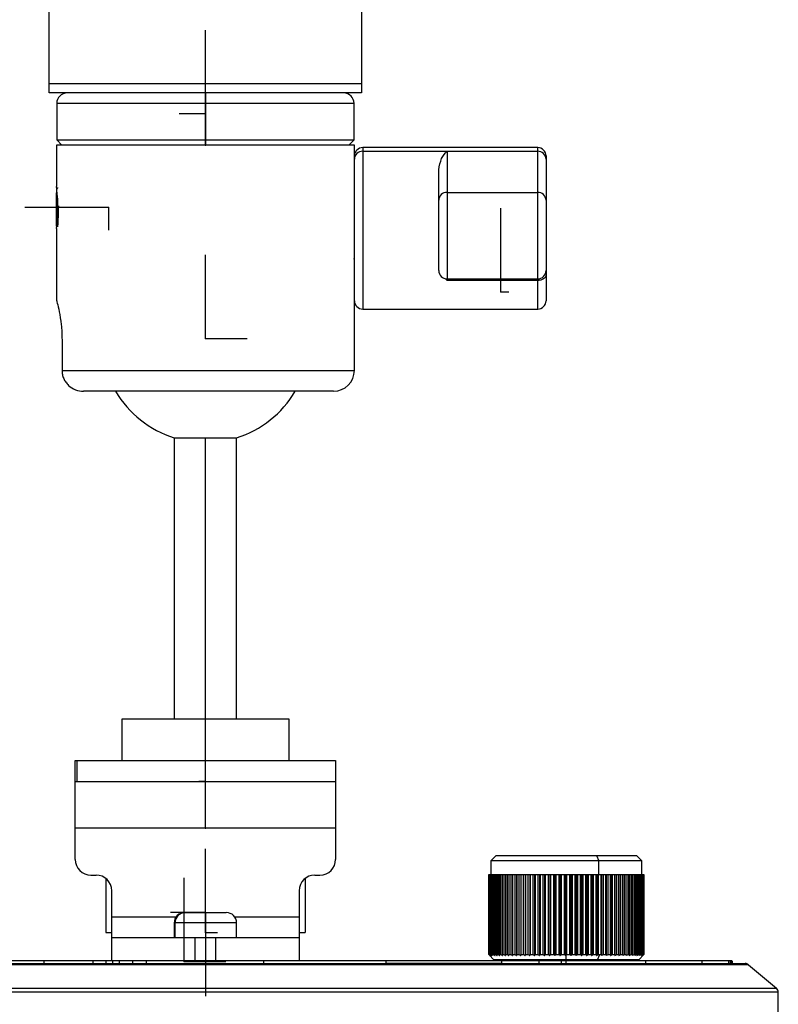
# Model space of a CAD drawing. Header units: millimetres. Extents: x -50 to 195, y 0 to 321.
# Tile 9 of 11: x 122 to 195, y 143 to 237. Entities that reach past the tile are written whole.
import ezdxf

# ---------------------------------------------------------------- set-up
doc = ezdxf.new("R2010")
doc.units = ezdxf.units.MM
doc.header["$PDSIZE"] = -1

msp = doc.modelspace()

# ---------------------------------------------------------------- linework, layer by layer
at = {"color": 7, "linetype": 'Continuous', "lineweight": 25}
for p, q in [((124.573, 230.083), (124.573, 290.057)), ((154.573, 290.057), (154.573, 230.083)), ((124.573, 230.992), (154.573, 230.992)), ((154.573, 230.083), (124.573, 230.083)), ((139.573, 230.083), (139.573, 225.083)), ((125.298, 229.083), (125.298, 225.583)), ((153.848, 229.083), (125.298, 229.083)), ((153.848, 225.583), (153.848, 229.083)), ((125.273, 225.083), (125.273, 221.108)), ((153.873, 225.083), (125.273, 225.083)), ((125.298, 225.583), (125.798, 225.083)), ((125.298, 225.583), (153.848, 225.583)), ((153.348, 225.083), (153.848, 225.583)), ((153.873, 203.433), (153.873, 225.083)), ((171.473, 224.833), (154.673, 224.833)), ((154.673, 224.833), (154.673, 209.333)), ((154.673, 224.482), (171.473, 224.482)), ((162.773, 224.482), (162.773, 212.079)), ((171.473, 209.333), (171.473, 224.833)), ((172.273, 224.033), (172.273, 210.133)), ((161.973, 213.031), (161.973, 222.697)), ((125.278, 220.787), (125.273, 220.796)), ((125.273, 220.331), (125.32, 220.712)), ((162.773, 220.538), (171.473, 220.538)), ((125.273, 217.283), (125.273, 220.331)), ((125.373, 219.987), (125.373, 218.189)), ((153.842, 220.114), (153.873, 220.114)), ((125.273, 217.573), (125.325, 217.529)), ((125.273, 217.283), (125.297, 217.26)), ((125.273, 217.058), (125.273, 210.191)), ((162.773, 212.079), (162.586, 212.267)), ((162.773, 212.231), (171.473, 212.231)), ((171.473, 212.079), (162.773, 212.079)), ((154.673, 209.333), (171.473, 209.333)), ((125.805, 206.383), (125.805, 203.433)), ((125.805, 203.433), (153.873, 203.433)), ((151.873, 201.433), (127.878, 201.433)), ((136.573, 196.969), (136.573, 169.969)), ((136.573, 196.969), (142.573, 196.969)), ((139.573, 165.969), (139.573, 196.969)), ((142.573, 169.969), (142.573, 196.969)), ((131.573, 169.969), (147.573, 169.969)), ((131.573, 165.969), (131.573, 169.969)), ((147.573, 169.969), (147.573, 165.969)), ((127.073, 156.469), (127.073, 165.969)), ((127.073, 165.969), (152.073, 165.969)), ((127.226, 165.969), (127.226, 163.969)), ((152.073, 165.969), (152.073, 156.469)), ((127.073, 163.969), (152.073, 163.969)), ((152.073, 159.469), (127.073, 159.469)), ((167.472, 156.839), (166.972, 156.339)), ((166.972, 156.339), (166.972, 155.039)), ((181.472, 156.339), (166.972, 156.339)), ((167.472, 156.839), (180.972, 156.839)), ((177.123, 156.839), (177.338, 156.339)), ((177.338, 155.039), (177.338, 156.339)), ((181.472, 156.339), (180.972, 156.839)), ((181.472, 155.039), (181.472, 156.339)), ((128.573, 154.969), (129.073, 154.969)), ((130.012, 154.64), (130.012, 149.469)), ((149.135, 154.64), (149.135, 149.469)), ((150.073, 154.969), (150.573, 154.969)), ((166.772, 155.039), (166.772, 147.339)), ((166.772, 155.039), (181.672, 155.039)), ((166.772, 147.339), (166.772, 155.039)), ((166.777, 155.039), (166.777, 147.339)), ((166.796, 147.339), (166.796, 155.039)), ((166.816, 155.039), (166.816, 147.339)), ((166.856, 147.339), (166.856, 155.039)), ((166.891, 155.039), (166.891, 147.339)), ((166.953, 147.339), (166.953, 155.039)), ((167.001, 155.039), (167.001, 147.339)), ((167.084, 147.339), (167.084, 155.039)), ((167.147, 155.039), (167.147, 147.339)), ((167.25, 147.339), (167.25, 155.039)), ((167.327, 155.039), (167.327, 147.339)), ((167.451, 147.339), (167.451, 155.039)), ((167.54, 155.039), (167.54, 147.339)), ((167.684, 147.339), (167.684, 155.039)), ((167.787, 155.039), (167.787, 147.339)), ((167.949, 147.339), (167.949, 155.039)), ((168.064, 155.039), (168.064, 147.339)), ((168.245, 147.339), (168.245, 155.039)), ((168.372, 155.039), (168.372, 147.339)), ((168.569, 147.339), (168.569, 155.039)), ((168.708, 155.039), (168.708, 147.339)), ((168.922, 147.339), (168.922, 155.039)), ((169.069, 155.039), (169.069, 147.234)), ((169.071, 155.039), (169.071, 147.339)), ((169.3, 147.339), (169.3, 155.039)), ((169.447, 155.039), (169.447, 147.234)), ((169.459, 155.039), (169.459, 147.339)), ((169.702, 147.339), (169.702, 155.039)), ((169.848, 155.039), (169.848, 147.234)), ((169.87, 155.039), (169.87, 147.339)), ((170.126, 147.339), (170.126, 155.039)), ((170.27, 155.039), (170.27, 147.234)), ((170.302, 155.039), (170.302, 147.339)), ((170.57, 147.339), (170.57, 155.039)), ((170.712, 155.039), (170.712, 147.234)), ((170.754, 155.039), (170.754, 147.339)), ((171.032, 147.339), (171.032, 155.039)), ((171.171, 155.039), (171.171, 147.234)), ((171.222, 155.039), (171.222, 147.339)), ((171.51, 147.339), (171.51, 155.039)), ((171.644, 155.039), (171.644, 147.234)), ((171.705, 155.039), (171.705, 147.339)), ((172, 147.339), (172, 155.039)), ((172.13, 155.039), (172.13, 147.234)), ((172.2, 155.039), (172.2, 147.339)), ((172.502, 147.339), (172.502, 155.039)), ((172.626, 155.039), (172.626, 147.234)), ((172.706, 155.039), (172.706, 147.339)), ((173.011, 147.339), (173.011, 155.039)), ((173.13, 155.039), (173.13, 147.234)), ((173.218, 155.039), (173.218, 147.339)), ((173.527, 147.339), (173.527, 155.039)), ((173.64, 155.039), (173.64, 147.234)), ((173.735, 155.039), (173.735, 147.339)), ((174.046, 147.339), (174.046, 155.039)), ((174.152, 155.039), (174.152, 147.234)), ((174.255, 155.039), (174.255, 147.339)), ((174.566, 147.339), (174.566, 155.039)), ((174.664, 155.039), (174.664, 147.234)), ((174.775, 155.039), (174.775, 147.339)), ((175.085, 147.339), (175.085, 155.039)), ((175.175, 155.039), (175.175, 147.234)), ((175.292, 155.039), (175.292, 147.339)), ((175.599, 147.339), (175.599, 155.039)), ((175.68, 155.039), (175.68, 147.234)), ((175.803, 155.039), (175.803, 147.339)), ((176.106, 147.339), (176.106, 155.039)), ((176.179, 155.039), (176.179, 147.234)), ((176.307, 155.039), (176.307, 147.339)), ((176.604, 147.339), (176.604, 155.039)), ((176.668, 155.039), (176.668, 147.234)), ((176.801, 155.039), (176.801, 147.339)), ((177.091, 147.339), (177.091, 155.039)), ((177.145, 155.039), (177.145, 147.234)), ((177.282, 155.039), (177.282, 147.339)), ((177.563, 147.339), (177.563, 155.039)), ((177.608, 155.039), (177.608, 147.234)), ((177.749, 155.039), (177.749, 147.339)), ((178.02, 147.339), (178.02, 155.039)), ((178.054, 155.039), (178.054, 147.234)), ((178.198, 155.039), (178.198, 147.339)), ((178.458, 147.339), (178.458, 155.039)), ((178.482, 155.039), (178.482, 147.234)), ((178.628, 155.039), (178.628, 147.339)), ((178.875, 147.339), (178.875, 155.039)), ((178.889, 155.039), (178.889, 147.234)), ((179.036, 155.039), (179.036, 147.339)), ((179.269, 147.339), (179.269, 155.039)), ((179.273, 155.039), (179.273, 147.234)), ((179.421, 155.039), (179.421, 147.339)), ((179.639, 147.339), (179.639, 155.039)), ((179.78, 155.039), (179.78, 147.339)), ((179.983, 147.339), (179.983, 155.039)), ((180.113, 155.039), (180.113, 147.339)), ((180.298, 147.339), (180.298, 155.039)), ((180.417, 155.039), (180.417, 147.339)), ((180.584, 147.339), (180.584, 155.039)), ((180.69, 155.039), (180.69, 147.339)), ((180.839, 147.339), (180.839, 155.039)), ((180.932, 155.039), (180.932, 147.339)), ((181.062, 147.339), (181.062, 155.039)), ((181.142, 155.039), (181.142, 147.339)), ((181.251, 147.339), (181.251, 155.039)), ((181.317, 155.039), (181.317, 147.339)), ((181.406, 147.339), (181.406, 155.039)), ((181.458, 155.039), (181.458, 147.339)), ((181.526, 147.339), (181.526, 155.039)), ((181.564, 155.039), (181.564, 147.339)), ((181.61, 147.339), (181.61, 155.039)), ((181.634, 155.039), (181.634, 147.339)), ((181.659, 147.339), (181.659, 155.039)), ((181.668, 155.039), (181.668, 147.339)), ((181.672, 147.339), (181.672, 155.039)), ((130.573, 146.719), (130.573, 153.469)), ((148.573, 153.469), (148.573, 146.719)), ((137.573, 151.369), (141.573, 151.369)), ((130.573, 150.969), (136.773, 150.969)), ((136.573, 150.369), (136.573, 148.969)), ((142.573, 150.369), (136.573, 150.369)), ((136.659, 148.969), (136.659, 150.369)), ((142.373, 150.969), (148.573, 150.969)), ((142.573, 148.969), (142.573, 150.369)), ((130.012, 149.469), (130.573, 149.469)), ((148.573, 149.469), (149.135, 149.469)), ((130.573, 148.969), (148.573, 148.969)), ((138.573, 148.969), (138.573, 146.719)), ((140.573, 146.719), (140.573, 148.969)), ((124.076, 146.719), (124.076, 146.469)), ((130.643, 146.719), (128.758, 146.719)), ((128.758, 146.719), (128.758, 146.469)), ((130.01, 146.719), (130.01, 146.469)), ((130.643, 146.719), (130.643, 146.469)), ((133.893, 146.719), (131.278, 146.719)), ((131.278, 146.719), (131.278, 146.469)), ((132.57, 146.719), (132.57, 146.469)), ((133.893, 146.719), (133.893, 146.469)), ((145.143, 146.719), (145.143, 146.469)), ((156.881, 146.719), (156.881, 146.469)), ((166.772, 147.339), (167.272, 146.839)), ((166.777, 147.339), (166.796, 147.339)), ((166.816, 147.339), (166.856, 147.339)), ((166.891, 147.339), (166.953, 147.339)), ((167.001, 147.339), (167.084, 147.339)), ((167.147, 147.339), (167.25, 147.339)), ((181.172, 146.839), (167.272, 146.839)), ((167.327, 147.339), (167.451, 147.339)), ((167.54, 147.339), (167.684, 147.339)), ((167.787, 147.339), (167.949, 147.339)), ((167.989, 146.719), (167.989, 146.469)), ((168.064, 147.339), (168.245, 147.339)), ((168.222, 146.839), (168.222, 146.719)), ((168.372, 147.339), (168.569, 147.339)), ((168.708, 147.339), (168.922, 147.339)), ((169.071, 147.339), (169.3, 147.339)), ((169.459, 147.339), (169.702, 147.339)), ((169.87, 147.339), (170.126, 147.339)), ((170.302, 147.339), (170.57, 147.339)), ((170.754, 147.339), (171.032, 147.339)), ((171.222, 147.339), (171.51, 147.339)), ((171.583, 146.719), (171.583, 146.469)), ((171.705, 147.339), (172, 147.339)), ((172.2, 147.339), (172.502, 147.339)), ((172.706, 147.339), (173.011, 147.339)), ((173.218, 147.339), (173.527, 147.339)), ((173.613, 146.719), (173.596, 146.719)), ((173.735, 147.339), (174.046, 147.339)), ((173.738, 146.719), (173.738, 146.469)), ((174.222, 146.839), (174.222, 146.719)), ((174.255, 147.339), (174.566, 147.339)), ((174.775, 147.339), (175.085, 147.339)), ((175.292, 147.339), (175.599, 147.339)), ((175.803, 147.339), (176.106, 147.339)), ((176.307, 147.339), (176.604, 147.339)), ((176.801, 147.339), (177.091, 147.339)), ((177.209, 146.839), (177.424, 147.339)), ((177.282, 147.339), (177.563, 147.339)), ((177.749, 147.339), (178.02, 147.339)), ((178.198, 147.339), (178.458, 147.339)), ((178.628, 147.339), (178.875, 147.339)), ((179.036, 147.339), (179.269, 147.339)), ((179.421, 147.339), (179.639, 147.339)), ((179.78, 147.339), (179.983, 147.339)), ((180.113, 147.339), (180.298, 147.339)), ((180.222, 146.719), (180.222, 146.839)), ((180.417, 147.339), (180.584, 147.339)), ((180.69, 147.339), (180.839, 147.339)), ((180.932, 147.339), (181.062, 147.339)), ((181.142, 147.339), (181.251, 147.339)), ((181.172, 146.839), (181.672, 147.339)), ((181.317, 147.339), (181.406, 147.339)), ((181.458, 147.339), (181.526, 147.339)), ((181.564, 147.339), (181.61, 147.339)), ((181.634, 147.339), (181.659, 147.339)), ((181.668, 147.339), (181.672, 147.339)), ((181.828, 146.719), (181.828, 146.469)), ((187.238, 146.719), (187.238, 146.469)), ((189.791, 146.719), (189.791, 146.469)), ((189.94, 146.719), (189.94, 146.469)), ((190.027, 146.719), (190.027, 146.469)), ((190.106, 146.719), (190.106, 146.469)), ((190.124, 146.719), (190.124, 146.469)), ((190.138, 146.719), (190.138, 146.469)), ((191.713, 146.352), (87.434, 146.352)), ((87.755, 146.469), (191.391, 146.469)), ((191.713, 146.352), (194.395, 144.102)), ((84.752, 144.102), (194.395, 144.102)), ((194.573, 143.719), (84.573, 143.719)), ((194.573, 141.769), (194.573, 143.719))]:
    msp.add_line(p, q, dxfattribs=at)
at = {"color": 7, "linetype": 'Continuous'}
for p, q in [((139.573, 228.083), (139.573, 236.11)), ((139.573, 225.083), (139.573, 233.11)), ((139.573, 228.083), (137.068, 228.083)), ((139.573, 225.083), (135.56, 225.083)), ((130.273, 219.083), (122.247, 219.083)), ((130.273, 219.083), (130.273, 216.901)), ((167.933, 210.998), (167.933, 219.024)), ((139.573, 206.509), (139.573, 214.535)), ((167.933, 210.998), (168.698, 210.998)), ((139.573, 206.509), (143.587, 206.509)), ((139.573, 163.969), (139.573, 171.996)), ((139.573, 159.469), (139.573, 167.496)), ((139.573, 163.969), (138.948, 163.969)), ((139.573, 159.469), (138.254, 159.469)), ((139.573, 149.469), (139.573, 157.496)), ((137.528, 146.683), (137.528, 154.709)), ((174.222, 146.469), (174.222, 154.496)), ((139.573, 151.369), (136.214, 151.369)), ((139.573, 151.369), (138.621, 151.369)), ((139.573, 151.369), (139.573, 143.343)), ((139.573, 151.369), (139.573, 143.343)), ((139.573, 149.469), (140.744, 149.469)), ((137.528, 146.683), (141.541, 146.683)), ((174.222, 146.469), (178.235, 146.469))]:
    msp.add_line(p, q, dxfattribs=at)
at = {"color": 7, "linetype": 'Continuous', "lineweight": 25, "flags": 128}
msp.add_lwpolyline([(172.273, 212.595), (172.258, 212.494), (172.213, 212.397), (172.139, 212.308), (172.039, 212.23), (171.918, 212.166), (171.78, 212.118), (171.629, 212.088), (171.473, 212.079)], dxfattribs=at)
at = {"color": 7, "linetype": 'Continuous', "lineweight": 25}
for centre, radius, start, end in [((126.298, 229.083), 1, 90, 180), ((152.848, 229.083), 1, 0, 90), ((154.673, 224.033), 0.8, 90, 180), ((154.656, 223.7), 0.782, 88.70226, 178.64062), ((171.473, 224.033), 0.8, 0, 90), ((171.491, 223.7), 0.782, 1.35938, 91.29774), ((162.756, 219.756), 0.782, 88.70226, 178.64062), ((171.491, 219.756), 0.782, 1.35938, 91.29774), ((162.773, 213.031), 0.8, 180, 270), ((171.473, 213.031), 0.8, 270, 0), ((154.673, 210.133), 0.8, 180, 270), ((171.473, 210.133), 0.8, 270, 360), ((151.873, 203.433), 2, 270, 0), ((139.573, 206.509), 10, 210.50016, 252.5424), ((139.573, 206.509), 10, 287.4576, 329.49984), ((128.573, 156.469), 1.5, 180, 270), ((150.573, 156.469), 1.5, 270, 0), ((129.073, 153.469), 1.5, 0, 90), ((150.073, 153.469), 1.5, 90, 180), ((137.573, 150.369), 1, 90, 180), ((137.645, 150.383), 0.986, 90.84254, 180.81846), ((141.573, 150.369), 1, 0, 90), ((191.391, 145.969), 0.5, 50, 90), ((194.073, 143.719), 0.5, 0, 50)]:
    msp.add_arc(centre, radius, start, end, dxfattribs=at)
for points, knots in [([(161.973, 222.697), (162.044, 223.089), (162.186, 223.873), (162.578, 224.279), (162.773, 224.482)], [0, 0, 0, 0, 0.500046, 1, 1, 1, 1]), ([(125.4, 219.083), (125.396, 219.34), (125.389, 219.854), (125.345, 220.438), (125.312, 220.776), (125.29, 220.967), (125.277, 221.085), (125.274, 221.101), (125.273, 221.108)], [0, 0, 0, 0, 0.249579, 0.498963, 0.650621, 0.749312, 0.87889, 1, 1, 1, 1]), ([(125.273, 220.796), (125.273, 220.764), (125.273, 220.7), (125.273, 220.454), (125.273, 220.331)], [0, 0, 0, 0, 0.500007, 1, 1, 1, 1]), ([(125.385, 220.994), (125.369, 220.967), (125.334, 220.905), (125.298, 220.844), (125.278, 220.81)], [0, 0, 0, 0, 0.4419779, 1, 1, 1, 1]), ([(125.273, 217.058), (125.274, 217.066), (125.276, 217.082), (125.292, 217.209), (125.309, 217.366), (125.325, 217.526), (125.35, 217.794), (125.389, 218.313), (125.396, 218.827), (125.4, 219.083)], [0, 0, 0, 0, 0.120926, 0.250296, 0.375606, 0.421899, 0.501304, 0.750753, 1, 1, 1, 1]), ([(125.422, 217.489), (125.431, 217.648), (125.447, 217.966), (125.471, 218.625), (125.485, 219.064), (125.492, 219.255)], [0, 0, 0, 0, 0.3613335, 0.722667, 1, 1, 1, 1]), ([(153.873, 214.058), (153.872, 214.064), (153.87, 214.073), (153.855, 214.164), (153.851, 214.19)], [0, 0, 0, 0, 0.713121, 1, 1, 1, 1]), ([(125.273, 210.191), (125.277, 210.176), (125.285, 210.147), (125.366, 209.846), (125.536, 209.149), (125.709, 208.093), (125.793, 207.135), (125.801, 206.634), (125.805, 206.383)], [0, 0, 0, 0, 0.1266154, 0.2527468, 0.5024829, 0.7510539, 0.8757008, 1, 1, 1, 1]), ([(125.805, 203.433), (125.813, 203.302), (125.829, 203.038), (125.954, 202.656), (126.15, 202.302), (126.502, 201.897), (127.08, 201.518), (127.612, 201.462), (127.878, 201.433)], [0, 0, 0, 0, 0.123476, 0.248159, 0.374334, 0.502235, 0.751035, 1, 1, 1, 1]), ([(124.076, 146.719), (123.27, 146.719), (121.86, 146.719), (120.488, 146.719), (119.899, 146.719)], [0, 0, 0, 0, 0.571517, 1, 1, 1, 1]), ([(128.758, 146.719), (127.861, 146.719), (126.284, 146.719), (124.74, 146.719), (124.076, 146.719)], [0, 0, 0, 0, 0.569401, 1, 1, 1, 1]), ([(131.278, 146.719), (131.159, 146.719), (130.948, 146.719), (130.736, 146.719), (130.643, 146.719)], [0, 0, 0, 0, 0.561103, 1, 1, 1, 1]), ([(145.143, 146.719), (142.999, 146.719), (139.243, 146.719), (135.499, 146.719), (133.893, 146.719)], [0, 0, 0, 0, 0.570936, 1, 1, 1, 1]), ([(156.881, 146.719), (154.708, 146.719), (150.869, 146.719), (146.876, 146.719), (145.143, 146.719)], [0, 0, 0, 0, 0.566093, 1, 1, 1, 1]), ([(167.989, 146.719), (165.998, 146.719), (162.457, 146.719), (158.579, 146.719), (156.881, 146.719)], [0, 0, 0, 0, 0.562056, 1, 1, 1, 1]), ([(166.772, 147.339), (166.792, 147.32), (166.828, 147.284), (166.863, 147.25), (166.879, 147.234)], [0, 0, 0, 0, 0.56, 1, 1, 1, 1]), ([(166.879, 147.234), (166.86, 147.254), (166.826, 147.289), (166.792, 147.324), (166.777, 147.339)], [0, 0, 0, 0, 0.56, 1, 1, 1, 1]), ([(166.796, 147.339), (166.817, 147.32), (166.855, 147.284), (166.893, 147.25), (166.91, 147.234)], [0, 0, 0, 0, 0.56, 1, 1, 1, 1]), ([(166.91, 147.234), (166.893, 147.254), (166.861, 147.289), (166.83, 147.324), (166.816, 147.339)], [0, 0, 0, 0, 0.56, 1, 1, 1, 1]), ([(166.856, 147.339), (166.879, 147.32), (166.919, 147.284), (166.959, 147.25), (166.977, 147.234)], [0, 0, 0, 0, 0.56, 1, 1, 1, 1]), ([(166.977, 147.234), (166.961, 147.254), (166.932, 147.289), (166.903, 147.324), (166.891, 147.339)], [0, 0, 0, 0, 0.56, 1, 1, 1, 1]), ([(166.953, 147.339), (166.976, 147.32), (167.018, 147.284), (167.06, 147.25), (167.078, 147.234)], [0, 0, 0, 0, 0.56, 1, 1, 1, 1]), ([(167.078, 147.234), (167.064, 147.254), (167.038, 147.289), (167.012, 147.324), (167.001, 147.339)], [0, 0, 0, 0, 0.56, 1, 1, 1, 1]), ([(167.084, 147.339), (167.108, 147.32), (167.152, 147.284), (167.196, 147.25), (167.215, 147.234)], [0, 0, 0, 0, 0.56, 1, 1, 1, 1]), ([(167.215, 147.234), (167.202, 147.254), (167.179, 147.289), (167.157, 147.324), (167.147, 147.339)], [0, 0, 0, 0, 0.56, 1, 1, 1, 1]), ([(167.25, 147.339), (167.276, 147.32), (167.321, 147.284), (167.366, 147.25), (167.386, 147.234)], [0, 0, 0, 0, 0.56, 1, 1, 1, 1]), ([(167.386, 147.234), (167.375, 147.254), (167.355, 147.289), (167.335, 147.324), (167.327, 147.339)], [0, 0, 0, 0, 0.56, 1, 1, 1, 1]), ([(167.451, 147.339), (167.477, 147.32), (167.523, 147.284), (167.569, 147.25), (167.59, 147.234)], [0, 0, 0, 0, 0.56, 1, 1, 1, 1]), ([(167.59, 147.234), (167.581, 147.254), (167.564, 147.289), (167.548, 147.324), (167.54, 147.339)], [0, 0, 0, 0, 0.56, 1, 1, 1, 1]), ([(167.684, 147.339), (167.71, 147.32), (167.758, 147.284), (167.805, 147.25), (167.826, 147.234)], [0, 0, 0, 0, 0.56, 1, 1, 1, 1]), ([(167.826, 147.234), (167.819, 147.254), (167.806, 147.289), (167.792, 147.324), (167.787, 147.339)], [0, 0, 0, 0, 0.56, 1, 1, 1, 1]), ([(167.949, 147.339), (167.976, 147.32), (168.024, 147.284), (168.072, 147.25), (168.094, 147.234)], [0, 0, 0, 0, 0.56, 1, 1, 1, 1]), ([(171.583, 146.719), (170.929, 146.719), (169.759, 146.719), (168.53, 146.719), (167.989, 146.719)], [0, 0, 0, 0, 0.559688, 1, 1, 1, 1]), ([(168.094, 147.234), (168.088, 147.254), (168.078, 147.289), (168.068, 147.324), (168.064, 147.339)], [0, 0, 0, 0, 0.56, 1, 1, 1, 1]), ([(168.245, 147.339), (168.272, 147.32), (168.321, 147.284), (168.37, 147.25), (168.391, 147.234)], [0, 0, 0, 0, 0.56, 1, 1, 1, 1]), ([(168.391, 147.234), (168.387, 147.254), (168.381, 147.289), (168.375, 147.324), (168.372, 147.339)], [0, 0, 0, 0, 0.56, 1, 1, 1, 1]), ([(168.569, 147.339), (168.597, 147.32), (168.646, 147.284), (168.695, 147.25), (168.717, 147.234)], [0, 0, 0, 0, 0.56, 1, 1, 1, 1]), ([(168.717, 147.234), (168.715, 147.254), (168.712, 147.289), (168.709, 147.324), (168.708, 147.339)], [0, 0, 0, 0, 0.56, 1, 1, 1, 1]), ([(168.922, 147.339), (168.949, 147.32), (168.998, 147.284), (169.048, 147.25), (169.069, 147.234)], [0, 0, 0, 0, 0.56, 1, 1, 1, 1]), ([(169.069, 147.234), (169.07, 147.254), (169.07, 147.289), (169.07, 147.324), (169.071, 147.339)], [0, 0, 0, 0, 0.56, 1, 1, 1, 1]), ([(169.3, 147.339), (169.327, 147.32), (169.376, 147.284), (169.426, 147.25), (169.447, 147.234)], [0, 0, 0, 0, 0.56, 1, 1, 1, 1]), ([(169.447, 147.234), (169.449, 147.254), (169.453, 147.289), (169.457, 147.324), (169.459, 147.339)], [0, 0, 0, 0, 0.56, 1, 1, 1, 1]), ([(169.702, 147.339), (169.729, 147.32), (169.778, 147.284), (169.827, 147.25), (169.848, 147.234)], [0, 0, 0, 0, 0.56, 1, 1, 1, 1]), ([(169.848, 147.234), (169.852, 147.254), (169.859, 147.289), (169.867, 147.324), (169.87, 147.339)], [0, 0, 0, 0, 0.56, 1, 1, 1, 1]), ([(170.126, 147.339), (170.153, 147.32), (170.201, 147.284), (170.249, 147.25), (170.27, 147.234)], [0, 0, 0, 0, 0.56, 1, 1, 1, 1]), ([(170.27, 147.234), (170.276, 147.254), (170.287, 147.289), (170.298, 147.324), (170.302, 147.339)], [0, 0, 0, 0, 0.56, 1, 1, 1, 1]), ([(170.57, 147.339), (170.597, 147.32), (170.644, 147.284), (170.691, 147.25), (170.712, 147.234)], [0, 0, 0, 0, 0.56, 1, 1, 1, 1]), ([(170.712, 147.234), (170.72, 147.254), (170.734, 147.289), (170.748, 147.324), (170.754, 147.339)], [0, 0, 0, 0, 0.56, 1, 1, 1, 1]), ([(171.032, 147.339), (171.058, 147.32), (171.104, 147.284), (171.15, 147.25), (171.171, 147.234)], [0, 0, 0, 0, 0.56, 1, 1, 1, 1]), ([(171.171, 147.234), (171.18, 147.254), (171.197, 147.289), (171.215, 147.324), (171.222, 147.339)], [0, 0, 0, 0, 0.56, 1, 1, 1, 1]), ([(171.51, 147.339), (171.535, 147.32), (171.579, 147.284), (171.624, 147.25), (171.644, 147.234)], [0, 0, 0, 0, 0.56, 1, 1, 1, 1]), ([(173.738, 146.719), (173.342, 146.719), (172.635, 146.719), (171.905, 146.719), (171.583, 146.719)], [0, 0, 0, 0, 0.56005, 1, 1, 1, 1]), ([(171.644, 147.234), (171.655, 147.254), (171.676, 147.289), (171.696, 147.324), (171.705, 147.339)], [0, 0, 0, 0, 0.56, 1, 1, 1, 1]), ([(172, 147.339), (172.024, 147.32), (172.068, 147.284), (172.111, 147.25), (172.13, 147.234)], [0, 0, 0, 0, 0.56, 1, 1, 1, 1]), ([(172.13, 147.234), (172.143, 147.254), (172.167, 147.289), (172.19, 147.324), (172.2, 147.339)], [0, 0, 0, 0, 0.56, 1, 1, 1, 1]), ([(172.502, 147.339), (172.525, 147.32), (172.566, 147.284), (172.608, 147.25), (172.626, 147.234)], [0, 0, 0, 0, 0.56, 1, 1, 1, 1]), ([(172.626, 147.234), (172.641, 147.254), (172.668, 147.289), (172.694, 147.324), (172.706, 147.339)], [0, 0, 0, 0, 0.56, 1, 1, 1, 1]), ([(173.011, 147.339), (173.034, 147.32), (173.073, 147.284), (173.113, 147.25), (173.13, 147.234)], [0, 0, 0, 0, 0.56, 1, 1, 1, 1]), ([(173.13, 147.234), (173.147, 147.254), (173.176, 147.289), (173.205, 147.324), (173.218, 147.339)], [0, 0, 0, 0, 0.56, 1, 1, 1, 1]), ([(173.527, 147.339), (173.548, 147.32), (173.586, 147.284), (173.623, 147.25), (173.64, 147.234)], [0, 0, 0, 0, 0.56, 1, 1, 1, 1]), ([(173.64, 147.234), (173.657, 147.254), (173.69, 147.289), (173.721, 147.324), (173.735, 147.339)], [0, 0, 0, 0, 0.56, 1, 1, 1, 1]), ([(181.828, 146.719), (180.474, 146.719), (178.047, 146.719), (175.059, 146.719), (173.738, 146.719)], [0, 0, 0, 0, 0.5579925, 1, 1, 1, 1]), ([(174.046, 147.339), (174.066, 147.32), (174.101, 147.284), (174.136, 147.25), (174.152, 147.234)], [0, 0, 0, 0, 0.56, 1, 1, 1, 1]), ([(174.152, 147.234), (174.171, 147.254), (174.206, 147.289), (174.24, 147.324), (174.255, 147.339)], [0, 0, 0, 0, 0.56, 1, 1, 1, 1]), ([(174.566, 147.339), (174.584, 147.32), (174.617, 147.284), (174.65, 147.25), (174.664, 147.234)], [0, 0, 0, 0, 0.56, 1, 1, 1, 1]), ([(174.664, 147.234), (174.685, 147.254), (174.722, 147.289), (174.759, 147.324), (174.775, 147.339)], [0, 0, 0, 0, 0.56, 1, 1, 1, 1]), ([(175.085, 147.339), (175.101, 147.32), (175.131, 147.284), (175.161, 147.25), (175.175, 147.234)], [0, 0, 0, 0, 0.56, 1, 1, 1, 1]), ([(175.175, 147.234), (175.196, 147.254), (175.236, 147.289), (175.275, 147.324), (175.292, 147.339)], [0, 0, 0, 0, 0.56, 1, 1, 1, 1]), ([(175.599, 147.339), (175.614, 147.32), (175.641, 147.284), (175.668, 147.25), (175.68, 147.234)], [0, 0, 0, 0, 0.56, 1, 1, 1, 1]), ([(175.68, 147.234), (175.703, 147.254), (175.744, 147.289), (175.785, 147.324), (175.803, 147.339)], [0, 0, 0, 0, 0.56, 1, 1, 1, 1]), ([(176.106, 147.339), (176.12, 147.32), (176.144, 147.284), (176.168, 147.25), (176.179, 147.234)], [0, 0, 0, 0, 0.56, 1, 1, 1, 1]), ([(176.179, 147.234), (176.203, 147.254), (176.246, 147.289), (176.289, 147.324), (176.307, 147.339)], [0, 0, 0, 0, 0.56, 1, 1, 1, 1]), ([(176.604, 147.339), (176.616, 147.32), (176.637, 147.284), (176.659, 147.25), (176.668, 147.234)], [0, 0, 0, 0, 0.56, 1, 1, 1, 1]), ([(176.668, 147.234), (176.693, 147.254), (176.737, 147.289), (176.782, 147.324), (176.801, 147.339)], [0, 0, 0, 0, 0.56, 1, 1, 1, 1]), ([(177.091, 147.339), (177.101, 147.32), (177.119, 147.284), (177.137, 147.25), (177.145, 147.234)], [0, 0, 0, 0, 0.56, 1, 1, 1, 1]), ([(177.145, 147.234), (177.171, 147.254), (177.217, 147.289), (177.262, 147.324), (177.282, 147.339)], [0, 0, 0, 0, 0.56, 1, 1, 1, 1]), ([(177.563, 147.339), (177.572, 147.32), (177.587, 147.284), (177.601, 147.25), (177.608, 147.234)], [0, 0, 0, 0, 0.56, 1, 1, 1, 1]), ([(177.608, 147.234), (177.634, 147.254), (177.681, 147.289), (177.728, 147.324), (177.749, 147.339)], [0, 0, 0, 0, 0.56, 1, 1, 1, 1]), ([(178.02, 147.339), (178.026, 147.32), (178.038, 147.284), (178.049, 147.25), (178.054, 147.234)], [0, 0, 0, 0, 0.56, 1, 1, 1, 1]), ([(178.054, 147.234), (178.081, 147.254), (178.129, 147.289), (178.177, 147.324), (178.198, 147.339)], [0, 0, 0, 0, 0.56, 1, 1, 1, 1]), ([(178.458, 147.339), (178.462, 147.32), (178.47, 147.284), (178.478, 147.25), (178.482, 147.234)], [0, 0, 0, 0, 0.56, 1, 1, 1, 1]), ([(178.482, 147.234), (178.509, 147.254), (178.558, 147.289), (178.606, 147.324), (178.628, 147.339)], [0, 0, 0, 0, 0.56, 1, 1, 1, 1]), ([(178.875, 147.339), (178.877, 147.32), (178.882, 147.284), (178.887, 147.25), (178.889, 147.234)], [0, 0, 0, 0, 0.56, 1, 1, 1, 1]), ([(178.889, 147.234), (178.917, 147.254), (178.966, 147.289), (179.015, 147.324), (179.036, 147.339)], [0, 0, 0, 0, 0.56, 1, 1, 1, 1]), ([(179.269, 147.339), (179.27, 147.32), (179.271, 147.284), (179.273, 147.25), (179.273, 147.234)], [0, 0, 0, 0, 0.56, 1, 1, 1, 1]), ([(179.273, 147.234), (179.301, 147.254), (179.35, 147.289), (179.399, 147.324), (179.421, 147.339)], [0, 0, 0, 0, 0.56, 1, 1, 1, 1]), ([(179.639, 147.339), (179.638, 147.32), (179.636, 147.284), (179.634, 147.25), (179.633, 147.234)], [0, 0, 0, 0, 0.56, 1, 1, 1, 1]), ([(179.633, 147.234), (179.66, 147.254), (179.71, 147.289), (179.759, 147.324), (179.78, 147.339)], [0, 0, 0, 0, 0.56, 1, 1, 1, 1]), ([(179.983, 147.339), (179.98, 147.32), (179.974, 147.284), (179.969, 147.25), (179.966, 147.234)], [0, 0, 0, 0, 0.56, 1, 1, 1, 1]), ([(179.966, 147.234), (179.994, 147.254), (180.043, 147.289), (180.091, 147.324), (180.113, 147.339)], [0, 0, 0, 0, 0.56, 1, 1, 1, 1]), ([(180.298, 147.339), (180.293, 147.32), (180.284, 147.284), (180.275, 147.25), (180.271, 147.234)], [0, 0, 0, 0, 0.56, 1, 1, 1, 1]), ([(180.271, 147.234), (180.299, 147.254), (180.347, 147.289), (180.395, 147.324), (180.417, 147.339)], [0, 0, 0, 0, 0.56, 1, 1, 1, 1]), ([(180.584, 147.339), (180.577, 147.32), (180.565, 147.284), (180.553, 147.25), (180.547, 147.234)], [0, 0, 0, 0, 0.56, 1, 1, 1, 1]), ([(180.547, 147.234), (180.574, 147.254), (180.622, 147.289), (180.669, 147.324), (180.69, 147.339)], [0, 0, 0, 0, 0.56, 1, 1, 1, 1]), ([(180.839, 147.339), (180.83, 147.32), (180.815, 147.284), (180.799, 147.25), (180.792, 147.234)], [0, 0, 0, 0, 0.56, 1, 1, 1, 1]), ([(180.792, 147.234), (180.818, 147.254), (180.865, 147.289), (180.912, 147.324), (180.932, 147.339)], [0, 0, 0, 0, 0.56, 1, 1, 1, 1]), ([(181.062, 147.339), (181.051, 147.32), (181.032, 147.284), (181.013, 147.25), (181.005, 147.234)], [0, 0, 0, 0, 0.56, 1, 1, 1, 1]), ([(181.005, 147.234), (181.031, 147.254), (181.076, 147.289), (181.122, 147.324), (181.142, 147.339)], [0, 0, 0, 0, 0.56, 1, 1, 1, 1]), ([(181.251, 147.339), (181.239, 147.32), (181.217, 147.284), (181.195, 147.25), (181.185, 147.234)], [0, 0, 0, 0, 0.56, 1, 1, 1, 1]), ([(181.185, 147.234), (181.21, 147.254), (181.254, 147.289), (181.298, 147.324), (181.317, 147.339)], [0, 0, 0, 0, 0.56, 1, 1, 1, 1]), ([(181.406, 147.339), (181.392, 147.32), (181.367, 147.284), (181.342, 147.25), (181.331, 147.234)], [0, 0, 0, 0, 0.56, 1, 1, 1, 1]), ([(181.331, 147.234), (181.355, 147.254), (181.397, 147.289), (181.44, 147.324), (181.458, 147.339)], [0, 0, 0, 0, 0.56, 1, 1, 1, 1]), ([(181.526, 147.339), (181.51, 147.32), (181.483, 147.284), (181.455, 147.25), (181.442, 147.234)], [0, 0, 0, 0, 0.56, 1, 1, 1, 1]), ([(181.442, 147.234), (181.465, 147.254), (181.506, 147.289), (181.546, 147.324), (181.564, 147.339)], [0, 0, 0, 0, 0.56, 1, 1, 1, 1]), ([(181.61, 147.339), (181.593, 147.32), (181.563, 147.284), (181.532, 147.25), (181.519, 147.234)], [0, 0, 0, 0, 0.56, 1, 1, 1, 1]), ([(181.519, 147.234), (181.54, 147.254), (181.579, 147.289), (181.617, 147.324), (181.634, 147.339)], [0, 0, 0, 0, 0.56, 1, 1, 1, 1]), ([(181.659, 147.339), (181.64, 147.32), (181.607, 147.284), (181.574, 147.25), (181.559, 147.234)], [0, 0, 0, 0, 0.56, 1, 1, 1, 1]), ([(181.559, 147.234), (181.58, 147.254), (181.616, 147.289), (181.652, 147.324), (181.668, 147.339)], [0, 0, 0, 0, 0.56, 1, 1, 1, 1]), ([(187.238, 146.719), (186.405, 146.719), (184.9, 146.719), (182.776, 146.719), (181.828, 146.719)], [0, 0, 0, 0, 0.5539306, 1, 1, 1, 1]), ([(189.791, 146.719), (189.494, 146.719), (188.952, 146.719), (187.771, 146.719), (187.238, 146.719)], [0, 0, 0, 0, 0.549135, 1, 1, 1, 1]), ([(189.94, 146.719), (189.912, 146.719), (189.863, 146.719), (189.813, 146.719), (189.791, 146.719)], [0, 0, 0, 0, 0.558247, 1, 1, 1, 1]), ([(190.027, 146.719), (190.013, 146.719), (189.988, 146.719), (189.954, 146.719), (189.94, 146.719)], [0, 0, 0, 0, 0.5584053, 1, 1, 1, 1]), ([(190.106, 146.719), (190.092, 146.719), (190.065, 146.719), (190.039, 146.719), (190.027, 146.719)], [0, 0, 0, 0, 0.55824, 1, 1, 1, 1]), ([(167.989, 146.469), (165.998, 146.469), (162.457, 146.469), (158.579, 146.469), (156.881, 146.469)], [0, 0, 0, 0, 0.562056, 1, 1, 1, 1])]:
    msp.add_open_spline(points, degree=3, knots=knots, dxfattribs=at)
msp.add_open_spline([(125.398, 217.218), (125.402, 217.247), (125.41, 217.305), (125.418, 217.428), (125.422, 217.489)], degree=3, dxfattribs=at)
at = {"color": 7, "linetype": 'Continuous'}
for p in [(139.573, 228.083), (139.573, 225.083), (130.273, 219.083), (167.933, 210.998), (139.573, 206.509), (139.573, 163.969), (139.573, 159.469), (139.573, 151.369), (139.573, 151.369), (139.573, 149.469), (137.528, 146.683), (174.222, 146.469)]:
    msp.add_point(p, dxfattribs=at)

doc.saveas('drawing.dxf')
